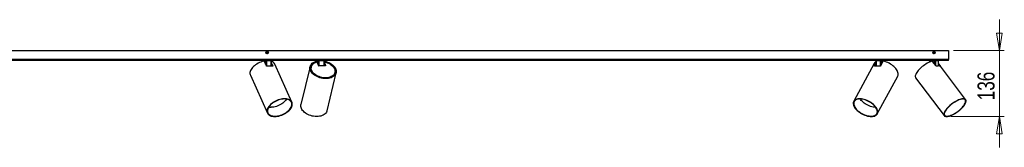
# Model space of a CAD drawing. Header units: millimetres. Extents: x 277 to 963, y 454 to 661.
# Tile 4 of 6: x 622 to 825, y 454 to 480. Entities that reach past the tile are written whole.
import ezdxf

# ---------------------------------------------------------------- set-up
doc = ezdxf.new("R2010")
doc.units = ezdxf.units.MM
doc.header["$PDSIZE"] = -1
doc.styles.add('SLDTEXTSTYLE0', font='TXT', dxfattribs={"width": 0.75})
doc.dimstyles.new('SLDDIMSTYLE0', dxfattribs={"dimtxt": 3.5, "dimasz": 3.556, "dimexe": 0, "dimexo": 0.0625, "dimgap": 0.875, "dimtad": 1, "dimdec": 0, "dimlfac": 10, "dimrnd": 1e-09, "dimzin": 12, "dimdsep": 46, "dimtxsty": 'SLDTEXTSTYLE0', "dimblk1": 'CLOSED', "dimblk2": 'CLOSED', "dimsah": 1, "dimcen": 0.09, "dimadec": 0, "dimazin": 3, "dimtfac": 1, "dimtmove": 0, "dimatfit": 0, "dimldrblk": 'CLOSED', "dimfxl": 0, "dimfrac": 2, "dimtolj": 1, "dimtzin": 12, "dimarcsym": 0})

# ---------------------------------------------------------------- blocks, each defined once
blk = doc.blocks.new('_Closed')
at = {"color": 0, "linetype": 'ByBlock', "lineweight": -2}
for p, q in [((-1, 0.166667), (0, 0)), ((-1, 0.166667), (-1, -0.166667)), ((0, 0), (-1, -0.166667)), ((0, 0), (-1, 0))]:
    blk.add_line(p, q, dxfattribs=at)
blk = doc.blocks.new('_D')
at = {"color": 7, "linetype": 'Continuous', "lineweight": 0}
for p, q in [((823.63, 474.01), (823.63, 480.36)), ((814.19, 474.01), (824.63, 474.01)), ((823.63, 460.42), (823.63, 474.01)), ((813.65, 460.42), (824.63, 460.42)), ((823.63, 460.42), (823.63, 454.07))]:
    blk.add_line(p, q, dxfattribs=at)
at = {"color": 7, "linetype": 'Continuous', "lineweight": 18, "xscale": 3.556, "yscale": 3.556}
for p, rotation in [((823.63, 474.01), 270.0000000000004), ((823.63, 460.42), 90.0000000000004)]:
    blk.add_blockref('_Closed', p, dxfattribs=dict(at, rotation=rotation))
at = {"color": 7, "linetype": 'Continuous', "lineweight": 18, "insert": (819.12, 463.78), "char_height": 3.5, "attachment_point": 1, "rotation": 90, "style": 'SLDTEXTSTYLE0'}
blk.add_mtext('136', dxfattribs=at)

msp = doc.modelspace()

# ---------------------------------------------------------------- linework, layer by layer
at = {"color": 7, "linetype": 'Continuous', "lineweight": 25}
for p, q in [((613.1867, 474.0122), (813.1867, 474.0122)), ((673.0367, 473.6488), (673.1867, 473.7354)), ((673.0367, 473.4756), (673.0367, 473.6488)), ((673.0367, 473.4756), (673.1867, 473.389)), ((673.3367, 473.6488), (673.1867, 473.7354)), ((673.3367, 473.4756), (673.1867, 473.389)), ((673.3367, 473.4756), (673.3367, 473.6488)), ((810.0367, 473.6488), (810.1867, 473.7354)), ((810.0367, 473.4756), (810.0367, 473.6488)), ((810.0367, 473.4756), (810.1867, 473.389)), ((810.3367, 473.6488), (810.1867, 473.7354)), ((810.3367, 473.4756), (810.1867, 473.389)), ((810.3367, 473.4756), (810.3367, 473.6488)), ((813.1867, 474.0122), (813.1867, 472.1579)), ((813.1867, 472.1579), (613.1867, 472.1579)), ((813.1867, 471.9579), (613.1867, 471.9579)), ((672.2653, 471.8591), (672.2666, 471.7535)), ((672.8492, 471.8587), (672.2854, 471.8587)), ((673.0305, 470.8239), (672.613, 471.7528)), ((674.033, 471.8587), (673.0541, 471.8587)), ((674.0955, 470.7989), (674.1081, 471.8591)), ((674.1018, 471.3323), (674.3303, 470.8239)), ((683.3416, 471.8589), (683.3422, 471.8047)), ((683.6485, 471.8587), (683.3471, 471.8587)), ((683.3716, 471.7362), (683.3507, 471.8067)), ((683.4438, 471.7099), (683.4232, 471.7795)), ((683.4438, 471.6831), (683.4329, 471.6378)), ((683.7178, 470.8931), (683.4928, 471.6525)), ((684.9218, 471.8587), (683.8331, 471.8587)), ((685.0211, 470.8596), (685.0318, 471.8589)), ((685.0264, 471.3554), (685.1634, 470.8931)), ((797.8828, 471.3562), (793.6989, 463.5535)), ((798.2466, 471.8591), (798.2594, 470.8065)), ((799.2148, 471.8587), (798.3073, 471.8587)), ((799.6983, 471.7528), (799.2003, 470.8239)), ((800.0974, 471.8587), (799.4247, 471.8587)), ((800.1253, 471.7281), (800.1269, 471.8591)), ((809.2549, 471.8591), (809.2579, 471.6134)), ((810.2686, 471.8587), (809.3229, 471.8587)), ((810.6046, 470.8239), (809.9043, 471.7528)), ((811.0941, 471.8587), (810.4762, 471.8587)), ((811.106, 470.819), (811.1185, 471.8591)), ((816.6906, 463.9093), (811.1119, 471.3096)), ((813.1867, 471.9579), (813.1867, 472.1579)), ((674.1, 471.1807), (674.2858, 470.7674)), ((678.2635, 463.3813), (674.7565, 471.184)), ((682.0146, 470.6992), (680.1397, 462.8964)), ((682.2326, 469.9466), (682.1721, 469.9466)), ((682.2577, 470.6407), (682.222, 470.4921)), ((682.3253, 469.6466), (682.3505, 469.6466)), ((685.1251, 470.8596), (683.7759, 470.8596)), ((685.0236, 471.0957), (685.0936, 470.8596)), ((685.4875, 461.6114), (687.3624, 469.4141)), ((687.0836, 469.3239), (687.1193, 469.4726)), ((687.1799, 469.9466), (687.1252, 469.9466)), ((687.1458, 469.6466), (687.1799, 469.6466)), ((797.9952, 470.8239), (798.2533, 471.3053)), ((798.0515, 470.7734), (798.2552, 471.1532)), ((811.1092, 471.0872), (811.324, 470.8023)), ((811.1111, 471.2403), (811.425, 470.8239)), ((669.7399, 468.9293), (673.2469, 461.1266)), ((798.5461, 460.9544), (802.73, 468.7571)), ((806.4166, 468.4012), (812.2987, 460.5985))]:
    msp.add_line(p, q, dxfattribs=at)
at = {"color": 8, "linetype": 'Continuous', "lineweight": 25}
for p, q in [((672.2854, 471.8587), (672.2866, 471.7589)), ((672.8513, 471.2227), (672.8492, 471.8587)), ((673.0541, 471.8587), (673.0575, 470.792)), ((674.0204, 470.8071), (674.033, 471.8587)), ((683.3471, 471.8587), (683.3476, 471.806)), ((683.6531, 471.1115), (683.6485, 471.8587)), ((683.8331, 471.8587), (683.8392, 470.8596)), ((684.9111, 470.8596), (684.9218, 471.8587)), ((798.3073, 471.8587), (798.32, 470.812)), ((799.213, 470.8477), (799.2148, 471.8587)), ((799.4247, 471.8587), (799.4235, 471.2403)), ((800.0959, 471.737), (800.0974, 471.8587)), ((809.3229, 471.8587), (809.3255, 471.6432)), ((810.2671, 471.2715), (810.2686, 471.8587)), ((810.4762, 471.8587), (810.474, 470.997)), ((811.0815, 470.8182), (811.0941, 471.8587)), ((674.2983, 470.7661), (674.3303, 470.8239)), ((685.1582, 470.8712), (685.1634, 470.8931)), ((797.9952, 470.8239), (798.0315, 470.7689)), ((811.3898, 470.786), (811.425, 470.8239))]:
    msp.add_line(p, q, dxfattribs=at)
at = {"color": 7, "linetype": 'Continuous', "lineweight": 25, "flags": 128}
for points in [[(672.4817, 471.8067), (672.1889, 471.7314), (671.8968, 471.6346), (671.6092, 471.5177), (671.3298, 471.3821), (671.0621, 471.2295), (670.8096, 471.062), (670.5755, 470.8817), (670.3627, 470.6908), (670.174, 470.4918), (670.0118, 470.2872), (669.8782, 470.0797), (669.7749, 469.8719), (669.7031, 469.6664), (669.6639, 469.466), (669.6577, 469.2731), (669.6846, 469.0902), (669.7399, 468.9293)], [(673.104, 471.9579), (673.0943, 471.956), (673.085, 471.9503), (673.0764, 471.9412), (673.0688, 471.9289), (673.0626, 471.9139), (673.058, 471.8967), (673.0551, 471.8781), (673.0541, 471.8587)], [(674.0829, 471.9579), (674.0732, 471.956), (674.0639, 471.9503), (674.0553, 471.9412), (674.0478, 471.9289), (674.0415, 471.9139), (674.0369, 471.8967), (674.034, 471.8781), (674.033, 471.8587)], [(685.0312, 471.7976), (685.2906, 471.7314), (685.5845, 471.6346), (685.8669, 471.5177), (686.1342, 471.3821), (686.3831, 471.2295), (686.6103, 471.062), (686.813, 470.8817), (686.9885, 470.6908), (687.1347, 470.4918), (687.2496, 470.2872), (687.3317, 470.0797), (687.3801, 469.8719), (687.3941, 469.6664), (687.3736, 469.466), (687.3187, 469.2731), (687.2302, 469.0902), (687.1093, 468.9196), (686.9574, 468.7636), (686.7765, 468.6241), (686.569, 468.5029), (686.3374, 468.4016), (686.0848, 468.3214), (685.8143, 468.2633), (685.5294, 468.2282), (685.2338, 468.2165), (684.9312, 468.2282), (684.6255, 468.2633), (684.3207, 468.3214), (684.0205, 468.4016), (683.7289, 468.5029), (683.4495, 468.6241), (683.1859, 468.7636), (682.9416, 468.9196), (682.7195, 469.0902), (682.5227, 469.2731), (682.3535, 469.466), (682.2141, 469.6664), (682.1063, 469.8719), (682.0316, 470.0797), (681.9908, 470.2872), (681.9844, 470.4918), (682.0126, 470.6908), (682.075, 470.8817), (682.1708, 471.062), (682.2987, 471.2295), (682.4572, 471.3821), (682.6442, 471.5177), (682.8573, 471.6346), (683.0938, 471.7314), (683.3507, 471.8067), (683.3507, 471.8067)], [(685.0304, 471.7317), (685.3105, 471.6581), (685.6026, 471.558), (685.8821, 471.4373), (686.1452, 471.2976), (686.3882, 471.1408), (686.6079, 470.9691), (686.8013, 470.7849), (686.9656, 470.5907), (687.0986, 470.3891), (687.1984, 470.183), (687.2638, 469.9752), (687.2938, 469.7684), (687.288, 469.5656), (687.2465, 469.3696), (687.1698, 469.183), (687.0591, 469.0084), (686.9157, 468.8483), (686.7417, 468.7047), (686.5396, 468.5797), (686.3119, 468.475), (686.062, 468.392), (685.7932, 468.3319), (685.5092, 468.2956), (685.214, 468.2834), (684.9115, 468.2956), (684.6059, 468.3319), (684.3015, 468.392), (684.0024, 468.475), (683.7128, 468.5797), (683.4365, 468.7047), (683.1774, 468.8483), (682.9392, 469.0084), (682.7249, 469.183), (682.5376, 469.3696), (682.3799, 469.5656), (682.2539, 469.7684), (682.1614, 469.9752), (682.1036, 470.183), (682.0813, 470.3891), (682.0949, 470.5907), (682.1441, 470.7849), (682.2282, 470.9691), (682.3462, 471.1408), (682.4964, 471.2976), (682.6766, 471.4373), (682.8846, 471.558), (683.1173, 471.6581), (683.3716, 471.7362), (683.3716, 471.7362)], [(685.0294, 471.6327), (685.2313, 471.5804), (685.5162, 471.4862), (685.7892, 471.3712), (686.0461, 471.237), (686.2832, 471.0856), (686.4971, 470.9193), (686.6848, 470.7404), (686.8433, 470.5516), (686.9705, 470.3555), (687.0645, 470.1551), (687.1239, 469.9533), (687.1478, 469.753), (687.1359, 469.5571), (687.0885, 469.3685), (687.006, 469.1898), (686.8899, 469.0238), (686.7417, 468.8729), (686.5636, 468.7391), (686.3583, 468.6246), (686.1286, 468.5309), (685.878, 468.4594), (685.61, 468.4111), (685.3287, 468.3868), (685.038, 468.3868), (684.7422, 468.4111), (684.4457, 468.4594), (684.1527, 468.5309), (683.8674, 468.6246), (683.5942, 468.7391), (683.3368, 468.8729), (683.0992, 469.0238), (682.8847, 469.1898), (682.6964, 469.3685), (682.5371, 469.5571), (682.4091, 469.753), (682.3144, 469.9533), (682.2541, 470.1551), (682.2293, 470.3555), (682.2403, 470.5516), (682.287, 470.7404), (682.3685, 470.9193), (682.4839, 471.0856), (682.6313, 471.237), (682.8087, 471.3712), (683.0135, 471.4862), (683.2426, 471.5804), (683.4928, 471.6525), (683.4928, 471.6525)], [(798.2477, 471.9579), (798.2593, 471.956), (798.2704, 471.9503), (798.2806, 471.9412), (798.2896, 471.9289), (798.2971, 471.9139), (798.3026, 471.8967), (798.306, 471.8781), (798.3073, 471.8587)], [(799.1553, 471.9579), (799.1669, 471.956), (799.178, 471.9503), (799.1882, 471.9412), (799.1972, 471.9289), (799.2046, 471.9139), (799.2102, 471.8967), (799.2136, 471.8781), (799.2148, 471.8587)], [(802.73, 468.7571), (802.7334, 468.7636), (802.7954, 468.9196), (802.8256, 469.0902), (802.8236, 469.2731), (802.7894, 469.466), (802.7235, 469.6664), (802.6267, 469.8719), (802.5003, 470.0797), (802.3458, 470.2872), (802.1653, 470.4918), (801.9611, 470.6908), (801.7356, 470.8817), (801.492, 471.062), (801.2332, 471.2295), (800.9625, 471.3821), (800.6835, 471.5177), (800.3996, 471.6346), (800.1146, 471.7314), (799.832, 471.8067)], [(809.7747, 471.8067), (809.5462, 471.7314), (809.3057, 471.6346), (809.0564, 471.5177), (808.8014, 471.3821), (808.544, 471.2295), (808.2875, 471.062), (808.0351, 470.8817), (807.7901, 470.6908), (807.5556, 470.4918), (807.3347, 470.2872), (807.13, 470.0797), (806.9443, 469.8719), (806.7799, 469.6664), (806.6389, 469.466), (806.5232, 469.2731), (806.4341, 469.0902), (806.3729, 468.9196), (806.3402, 468.7636), (806.3367, 468.6241), (806.3621, 468.5029), (806.4164, 468.4016), (806.4166, 468.4012)], [(809.3229, 471.8587), (809.3217, 471.8781), (809.3186, 471.8967), (809.3135, 471.9139), (809.3067, 471.9289), (809.2984, 471.9412), (809.289, 471.9503), (809.2788, 471.956), (809.2682, 471.9579)], [(810.2686, 471.8587), (810.2675, 471.8781), (810.2643, 471.8967), (810.2592, 471.9139), (810.2524, 471.9289), (810.2442, 471.9412), (810.2347, 471.9503), (810.2245, 471.956), (810.2139, 471.9579)], [(685.1634, 470.8931), (685.1644, 470.8866), (685.1635, 470.8803), (685.1608, 470.8745), (685.1563, 470.8694), (685.1502, 470.8653), (685.1428, 470.8622), (685.1344, 470.8603), (685.1251, 470.8596)], [(674.7352, 460.4137), (675.0134, 460.4257), (675.3014, 460.4616), (675.5953, 460.5207), (675.8912, 460.6025), (676.1854, 460.7059), (676.474, 460.8294), (676.7532, 460.9714), (677.0194, 461.1302), (677.2691, 461.3037), (677.4991, 461.4895), (677.7063, 461.6853), (677.8881, 461.8885), (678.0421, 462.0964), (678.1663, 462.3065), (678.259, 462.5158), (678.3191, 462.7217), (678.3458, 462.9216), (678.3387, 463.1127), (678.298, 463.2926), (678.224, 463.459), (678.1179, 463.6097), (677.981, 463.7427), (677.8151, 463.8563), (677.6223, 463.949), (677.4052, 464.0196), (677.1666, 464.0672), (676.9095, 464.0911), (676.6375, 464.0911), (676.3539, 464.0672), (676.0625, 464.0196), (675.7671, 463.949), (675.4716, 463.8563), (675.1797, 463.7427), (674.8954, 463.6097), (674.6222, 463.459), (674.3638, 463.2926), (674.1236, 463.1127), (673.9046, 462.9216), (673.7098, 462.7217), (673.5416, 462.5158), (673.4023, 462.3065), (673.2937, 462.0964), (673.2171, 461.8885), (673.1736, 461.6853), (673.1638, 461.4895), (673.1878, 461.3037), (673.2452, 461.1302), (673.3354, 460.9714), (673.4571, 460.8294), (673.6088, 460.7059), (673.7884, 460.6025), (673.9937, 460.5207), (674.2219, 460.4616), (674.4702, 460.4257), (674.7352, 460.4137)], [(674.7723, 460.4806), (675.0455, 460.4926), (675.3283, 460.5284), (675.6169, 460.5876), (675.9074, 460.6693), (676.1958, 460.7724), (676.4782, 460.8955), (676.7509, 461.037), (677.0101, 461.195), (677.2524, 461.3673), (677.4744, 461.5516), (677.6731, 461.7453), (677.8459, 461.946), (677.9904, 462.1508), (678.1047, 462.357), (678.1873, 462.5618), (678.2369, 462.7625), (678.253, 462.9563), (678.2353, 463.1406), (678.184, 463.3129), (678.1, 463.4708), (677.9842, 463.6123), (677.8382, 463.7355), (677.6641, 463.8386), (677.4642, 463.9203), (677.2411, 463.9794), (676.998, 464.0152), (676.7381, 464.0272), (676.4649, 464.0152), (676.182, 463.9794), (675.8934, 463.9203), (675.603, 463.8386), (675.3145, 463.7355), (675.0321, 463.6123), (674.7594, 463.4708), (674.5002, 463.3129), (674.258, 463.1406), (674.036, 462.9563), (673.8372, 462.7625), (673.6644, 462.5618), (673.5199, 462.357), (673.4056, 462.1508), (673.3231, 461.946), (673.2734, 461.7453), (673.2574, 461.5516), (673.2751, 461.3673), (673.3263, 461.195), (673.4104, 461.037), (673.5262, 460.8955), (673.6721, 460.7724), (673.8462, 460.6693), (674.0462, 460.5876), (674.2692, 460.5284), (674.5123, 460.4926), (674.7723, 460.4806)], [(677.1423, 463.9972), (677.1115, 463.9432), (676.9793, 463.7458), (676.8189, 463.5519), (676.6326, 463.3641), (676.4231, 463.1852), (676.1931, 463.0175), (675.9461, 462.8636), (675.6854, 462.7256), (675.4147, 462.6053), (675.1379, 462.5045), (674.8587, 462.4246), (674.5811, 462.3667), (674.3091, 462.3317), (674.0463, 462.3199)], [(797.3394, 460.4137), (797.5833, 460.4257), (797.8082, 460.4616), (798.0111, 460.5207), (798.1893, 460.6025), (798.3407, 460.7059), (798.4631, 460.8294), (798.555, 460.9714), (798.6151, 461.1302), (798.6428, 461.3037), (798.6377, 461.4895), (798.5997, 461.6853), (798.5295, 461.8885), (798.4278, 462.0964), (798.2962, 462.3065), (798.1361, 462.5158), (797.9499, 462.7217), (797.7398, 462.9216), (797.5086, 463.1127), (797.2594, 463.2926), (796.9953, 463.459), (796.7199, 463.6097), (796.4366, 463.7427), (796.1493, 463.8563), (795.8616, 463.949), (795.5774, 464.0196), (795.3002, 464.0672), (795.0337, 464.0911), (794.7815, 464.0911), (794.5467, 464.0672), (794.3325, 464.0196), (794.1416, 463.949), (793.9765, 463.8563), (793.8395, 463.7427), (793.7321, 463.6097), (793.656, 463.459), (793.612, 463.2926), (793.6007, 463.1127), (793.6223, 462.9216), (793.6765, 462.7217), (793.7625, 462.5158), (793.8794, 462.3065), (794.0255, 462.0964), (794.1989, 461.8885), (794.3974, 461.6853), (794.6184, 461.4895), (794.859, 461.3037), (795.1161, 461.1302), (795.3863, 460.9714), (795.6661, 460.8294), (795.9518, 460.7059), (796.2398, 460.6025), (796.5262, 460.5207), (796.8074, 460.4616), (797.0796, 460.4257), (797.3394, 460.4137)], [(797.2952, 460.4806), (797.5344, 460.4926), (797.7545, 460.5284), (797.9526, 460.5876), (798.1259, 460.6693), (798.2721, 460.7724), (798.3893, 460.8955), (798.4758, 461.037), (798.5304, 461.195), (798.5526, 461.3673), (798.5418, 461.5516), (798.4983, 461.7453), (798.4228, 461.946), (798.3161, 462.1508), (798.1797, 462.357), (798.0155, 462.5618), (797.8257, 462.7625), (797.6129, 462.9563), (797.3799, 463.1406), (797.13, 463.3129), (796.8664, 463.4708), (796.5927, 463.6123), (796.3127, 463.7355), (796.0301, 463.8386), (795.7487, 463.9203), (795.4725, 463.9794), (795.205, 464.0152), (794.9499, 464.0272), (794.7107, 464.0152), (794.4905, 463.9794), (794.2925, 463.9203), (794.1191, 463.8386), (793.9729, 463.7355), (793.8558, 463.6123), (793.7693, 463.4708), (793.7146, 463.3129), (793.6925, 463.1406), (793.7032, 462.9563), (793.7467, 462.7625), (793.8223, 462.5618), (793.929, 462.357), (794.0654, 462.1508), (794.2295, 461.946), (794.4193, 461.7453), (794.6321, 461.5516), (794.8651, 461.3673), (795.1151, 461.195), (795.3787, 461.037), (795.6523, 460.8955), (795.9324, 460.7724), (796.215, 460.6693), (796.4963, 460.5876), (796.7726, 460.5284), (797.0401, 460.4926), (797.2952, 460.4806)], [(798.2061, 462.3203), (798.1612, 462.3199), (797.9159, 462.3317), (797.6585, 462.3667), (797.3926, 462.4246), (797.122, 462.5045), (796.8505, 462.6053), (796.5818, 462.7256), (796.3197, 462.8636), (796.068, 463.0175), (795.8302, 463.1852), (795.6095, 463.3641), (795.4091, 463.5519), (795.2318, 463.7458), (795.0801, 463.9432), (795.0249, 464.0261)], [(812.7839, 460.4137), (812.9665, 460.4257), (813.169, 460.4616), (813.3888, 460.5207), (813.623, 460.6025), (813.8686, 460.7059), (814.1224, 460.8294), (814.381, 460.9714), (814.6411, 461.1302), (814.8993, 461.3037), (815.1522, 461.4895), (815.3965, 461.6853), (815.6291, 461.8885), (815.8469, 462.0964), (816.047, 462.3065), (816.2269, 462.5158), (816.3843, 462.7217), (816.517, 462.9216), (816.6233, 463.1127), (816.7019, 463.2926), (816.7517, 463.459), (816.7721, 463.6097), (816.7628, 463.7427), (816.724, 463.8563), (816.6561, 463.949), (816.5599, 464.0196), (816.4369, 464.0672), (816.2886, 464.0911), (816.1168, 464.0911), (815.924, 464.0672), (815.7124, 464.0196), (815.4851, 463.949), (815.2448, 463.8563), (814.9947, 463.7427), (814.7381, 463.6097), (814.4783, 463.459), (814.2187, 463.2926), (813.9628, 463.1127), (813.7138, 462.9216), (813.4749, 462.7217), (813.2494, 462.5158), (813.0401, 462.3065), (812.8497, 462.0964), (812.6808, 461.8885), (812.5355, 461.6853), (812.4158, 461.4895), (812.3232, 461.3037), (812.2589, 461.1302), (812.2237, 460.9714), (812.2182, 460.8294), (812.2423, 460.7059), (812.2958, 460.6025), (812.3779, 460.5207), (812.4877, 460.4616), (812.6236, 460.4257), (812.7839, 460.4137)], [(812.8461, 460.4806), (813.0255, 460.4926), (813.2248, 460.5284), (813.4412, 460.5876), (813.6719, 460.6693), (813.9138, 460.7724), (814.1634, 460.8955), (814.4176, 461.037), (814.6728, 461.195), (814.9256, 461.3673), (815.1726, 461.5516), (815.4104, 461.7453), (815.6358, 461.946), (815.8458, 462.1508), (816.0375, 462.357), (816.2083, 462.5618), (816.356, 462.7625), (816.4785, 462.9563), (816.5742, 463.1406), (816.6418, 463.3129), (816.6803, 463.4708), (816.6892, 463.6123), (816.6685, 463.7355), (816.6184, 463.8386), (816.5396, 463.9203), (816.4331, 463.9794), (816.3004, 464.0152), (816.1433, 464.0272), (815.9639, 464.0152), (815.7646, 463.9794), (815.5481, 463.9203), (815.3174, 463.8386), (815.0756, 463.7355), (814.8259, 463.6123), (814.5718, 463.4708), (814.3166, 463.3129), (814.0638, 463.1406), (813.8168, 462.9563), (813.579, 462.7625), (813.3536, 462.5618), (813.1436, 462.357), (812.9519, 462.1508), (812.781, 461.946), (812.6333, 461.7453), (812.5108, 461.5516), (812.4152, 461.3673), (812.3476, 461.195), (812.3091, 461.037), (812.3001, 460.8955), (812.3208, 460.7724), (812.3709, 460.6693), (812.4498, 460.5876), (812.5563, 460.5284), (812.689, 460.4926), (812.8461, 460.4806)], [(683.3589, 460.4137), (683.0532, 460.4257), (682.7444, 460.4616), (682.4366, 460.5207), (682.1336, 460.6025), (681.8395, 460.7059), (681.5581, 460.8294), (681.293, 460.9714), (681.0478, 461.1302), (680.8256, 461.3037), (680.6293, 461.4895), (680.4615, 461.6853), (680.3244, 461.8885), (680.2197, 462.0964), (680.1488, 462.3065), (680.1127, 462.5158), (680.1117, 462.7217), (680.1397, 462.8964)], [(685.4875, 461.6114), (685.4509, 461.4895), (685.3647, 461.3037), (685.2453, 461.1302), (685.0942, 460.9714), (684.9134, 460.8294), (684.7052, 460.7059), (684.4723, 460.6025), (684.2178, 460.5207), (683.945, 460.4616), (683.6574, 460.4257), (683.3589, 460.4137)]]:
    msp.add_lwpolyline(points, dxfattribs=at)
at = {"color": 7, "linetype": 'Continuous', "lineweight": 25}
for centre, radius in [((673.1867, 473.5622), 0.25), ((673.1867, 473.5622), 0.2446), ((810.1867, 473.5622), 0.25), ((810.1867, 473.5622), 0.2446)]:
    msp.add_circle(centre, radius, dxfattribs=at)
for centre, radius, start, end in [((672.1653, 471.8579), 0.1, 0.697139, 90), ((672.1916, 471.8642), 0.0939, 356.652808, 85.662121), ((672.7555, 471.8642), 0.0939, 356.652808, 85.662121), ((673.733, 470.6747), 1.1432, 26.454927, 70.912144), ((674.2081, 471.8579), 0.1, 90, 179.346927), ((683.2416, 471.8579), 0.1, 1.102107, 90), ((683.2489, 471.8597), 0.0982, 359.449209, 88.934831), ((683.5503, 471.8597), 0.0982, 359.449209, 88.934831), ((683.9458, 471.8816), 0.115, 138.417837, 191.450189), ((685.0345, 471.8816), 0.115, 138.417837, 191.450189), ((685.1318, 471.8579), 0.1, 90, 179.922177), ((798.6561, 470.9295), 0.8831, 117.492928, 151.109736), ((798.1466, 471.8579), 0.1, 1.028277, 90), ((799.5159, 471.8669), 0.0916, 96.8369, 185.119158), ((800.1886, 471.8669), 0.0916, 96.8369, 185.119158), ((800.2269, 471.8579), 0.1, 90, 179.671747), ((809.1549, 471.8579), 0.1, 0.876086, 90), ((810.5688, 471.8655), 0.0928, 95.459861, 184.177498), ((811.1867, 471.8655), 0.0928, 95.459861, 184.177498), ((811.2185, 471.8579), 0.1, 90, 179.518768), ((673.7236, 467.7608), 3.0587, 79.388696, 100.611304), ((683.4916, 470.2431), 1.2938, 168.902733, 219.173299), ((683.7719, 470.9198), 0.0603, 206.29629, 273.832521), ((685.8357, 469.6822), 1.2983, 293.896528, 343.981958), ((798.5462, 468.1898), 2.6297, 78.546357, 101.453643), ((811.0872, 469.5986), 1.2215, 73.078789, 106.921211), ((674.0248, 464.6066), 2.2867, 257.519682, 270.540325)]:
    msp.add_arc(centre, radius, start, end, dxfattribs=at)
at = {"color": 8, "linetype": 'Continuous', "lineweight": 25}
for centre, major_axis, ratio, start_param, end_param in [((672.4154, 471.8579), (0.15, -0.0012), 0.0021365, 3.14096401, 3.6642083), ((673.9581, 471.8579), (0.15, 0.0012), 0.0021365, 0.00043232, 1.04810453), ((683.4917, 471.8579), (0.15, -0.0011), 0.00405286, 3.14152424, 3.41177768), ((684.8818, 471.8579), (0.15, 0.0011), 0.00405286, 0.00003561, 1.30053515), ((798.3966, 471.8579), (0.15, -0.0012), 0.001209, 2.20872055, 3.14304789), ((799.9768, 471.8579), (0.15, 0.0012), 0.001209, 5.64533724, 6.28133901), ((809.4049, 471.8579), (0.15, -0.0012), 0.00168769, 2.14959331, 3.14296257), ((810.9685, 471.8579), (0.15, 0.0012), 0.00168769, 5.70446448, 6.28126925)]:
    msp.add_ellipse(centre, major_axis=major_axis, ratio=ratio, start_param=start_param, end_param=end_param, dxfattribs=at)
at = {"color": 7, "linetype": 'Continuous', "lineweight": 25}
for centre, major_axis, ratio, start_param, end_param in [((672.9792, 471.8579), (0.15, -0.0003), 0.00794444, 1.04830379, 2.61902396), ((683.7931, 471.8579), (0.15, -0.0006), 0.00715815, 1.30082171, 2.87154188), ((799.3042, 471.8579), (0.15, 0.0002), 0.00813768, 0.63785287, 2.20857304), ((810.3507, 471.8579), (0.15, 0.0003), 0.00805189, 0.57869842, 2.1494186)]:
    msp.add_ellipse(centre, major_axis=major_axis, ratio=ratio, start_param=start_param, end_param=end_param, dxfattribs=at)
for points, knots in [([(672.613, 471.7528), (672.6084, 471.7607), (672.5991, 471.7765), (672.5735, 471.7951), (672.5426, 471.8071), (672.5104, 471.8112), (672.4906, 471.8081), (672.4817, 471.8067)], [0, 0, 0, 0, 0.20368157, 0.40725582, 0.61389721, 0.82807314, 1, 1, 1, 1]), ([(683.3507, 471.8067), (683.361, 471.8084), (683.3815, 471.8117), (683.4056, 471.8039), (683.4198, 471.7923), (683.4215, 471.7819), (683.4219, 471.7792)], [0, 0, 0, 0, 0.30152772, 0.60336938, 0.89637507, 1, 1, 1, 1]), ([(683.4438, 471.6831), (683.4448, 471.691), (683.4468, 471.7068), (683.4374, 471.7252), (683.4199, 471.737), (683.3968, 471.741), (683.3794, 471.7377), (683.3716, 471.7362)], [0, 0, 0, 0, 0.202819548, 0.405523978, 0.611510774, 0.825592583, 1, 1, 1, 1]), ([(799.832, 471.8067), (799.8205, 471.8084), (799.7976, 471.8116), (799.7613, 471.8041), (799.7296, 471.7885), (799.7088, 471.7698), (799.701, 471.7571), (799.6983, 471.7528)], [0, 0, 0, 0, 0.2275837, 0.45540434, 0.67655588, 0.88819301, 1, 1, 1, 1]), ([(809.9043, 471.7528), (809.8975, 471.7607), (809.8837, 471.7765), (809.8556, 471.7951), (809.8255, 471.8071), (809.7971, 471.8112), (809.7816, 471.8081), (809.7747, 471.8067)], [0, 0, 0, 0, 0.20368157, 0.40725582, 0.61389721, 0.82807314, 1, 1, 1, 1]), ([(673.1604, 470.7672), (673.1489, 470.7661), (673.126, 470.764), (673.0904, 470.7721), (673.0597, 470.7877), (673.0398, 470.8064), (673.033, 470.8193), (673.0305, 470.8239)], [0, 0, 0, 0, 0.22336254, 0.44678568, 0.66792988, 0.8821371, 1, 1, 1, 1]), ([(674.3303, 470.8239), (674.3332, 470.8159), (674.3389, 470.8001), (674.3362, 470.7814), (674.3253, 470.769), (674.3079, 470.7641), (674.2932, 470.7663), (674.2868, 470.7672)], [0, 0, 0, 0, 0.20542247, 0.41071389, 0.61967129, 0.83597067, 1, 1, 1, 1]), ([(687.1781, 469.6477), (687.1787, 469.6474), (687.1834, 469.6447), (687.1921, 469.6563), (687.2029, 469.6825), (687.2116, 469.723), (687.2171, 469.7713), (687.2186, 469.8226), (687.2152, 469.8709), (687.2071, 469.9113), (687.195, 469.9371), (687.1845, 469.9485), (687.1788, 469.9458), (687.1781, 469.9455)], [0, 0, 0, 0, 0.01772358, 0.12516263, 0.23260477, 0.33989771, 0.44712223, 0.55446569, 0.66192992, 0.76932842, 0.87657754, 0.98382642, 1, 1, 1, 1]), ([(798.024, 470.7672), (798.0165, 470.7661), (798.0014, 470.764), (797.9877, 470.7721), (797.9828, 470.7877), (797.9866, 470.8064), (797.9929, 470.8193), (797.9952, 470.8239)], [0, 0, 0, 0, 0.22336254, 0.44678568, 0.66792988, 0.8821371, 1, 1, 1, 1]), ([(799.2003, 470.8239), (799.1949, 470.8159), (799.1843, 470.8001), (799.1575, 470.7814), (799.1261, 470.769), (799.0949, 470.7641), (799.0764, 470.7663), (799.0684, 470.7672)], [0, 0, 0, 0, 0.20542247, 0.41071389, 0.61967129, 0.83597067, 1, 1, 1, 1]), ([(810.7317, 470.7672), (810.7229, 470.7661), (810.7055, 470.764), (810.6735, 470.7721), (810.6425, 470.7877), (810.6189, 470.8064), (810.6083, 470.8193), (810.6046, 470.8239)], [0, 0, 0, 0, 0.223362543, 0.446785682, 0.667929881, 0.8821371, 1, 1, 1, 1]), ([(811.425, 470.8239), (811.4307, 470.8159), (811.4422, 470.8001), (811.4525, 470.7814), (811.4561, 470.769), (811.4526, 470.7641), (811.4457, 470.7663), (811.4427, 470.7672)], [0, 0, 0, 0, 0.20542247, 0.41071389, 0.61967129, 0.83597067, 1, 1, 1, 1])]:
    msp.add_open_spline(points, degree=3, knots=knots, dxfattribs=at)
at = {"color": 7, "linetype": 'Continuous', "lineweight": 0}
msp.add_point((812.6531, 460.4215), dxfattribs=at)

# ---------------------------------------------------------------- dimensions: what is measured, and where the dimension line sits
at = {"color": 7, "linetype": 'Continuous', "lineweight": 18}
dim = msp.add_linear_dim(base=(823.6327, 474.0122), p1=(812.6531, 460.4215), p2=(813.1867, 474.0122), angle=90, dimstyle='SLDDIMSTYLE0', dxfattribs=at)
dim.commit()
dim.dimension.update_dxf_attribs({"geometry": '_D', "text_midpoint": (823.6327, 467.6607), "dimtype": 160})

doc.saveas('drawing.dxf')
